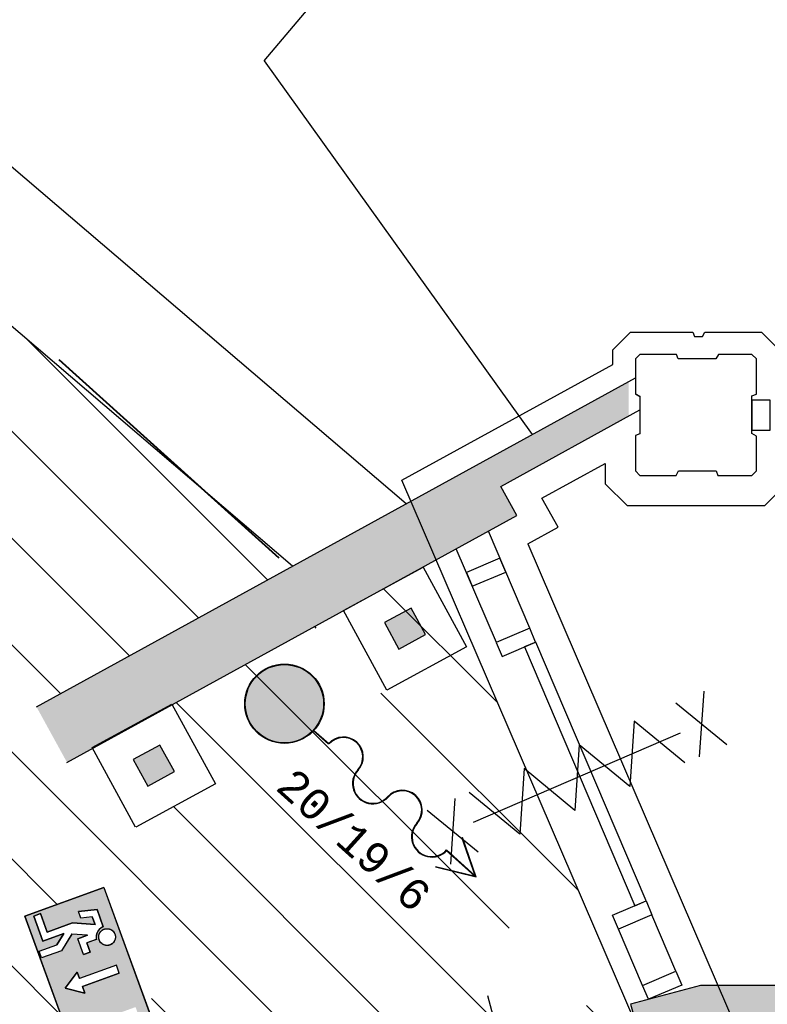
# Model space of a CAD drawing. Extents: x -1826 to 147704, y -44576 to 60962.
# Tile 42 of 75: x 128056 to 130526, y -7414 to -4158. Entities that reach past the tile are written whole.
import ezdxf
from ezdxf.enums import TextEntityAlignment as Align

# ---------------------------------------------------------------- set-up
doc = ezdxf.new("R2010")
doc.units = 0
doc.header["$MEASUREMENT"] = 0
for name, color, linetype in [('AA$1A---_ARCEER', 252, 'CONTINUOUS'), ('AL00---_BRANDBEVEILIGING', 252, 'CONTINUOUS'), ('AL22----_BINNENWAND', 252, 'CONTINUOUS'), ('AL32----_BINNENKOZIJN', 252, 'CONTINUOUS'), ('Betonpalen', 252, 'CONTINUOUS'), ('Brandweer', 252, 'CONTINUOUS'), ('OMPARTIMENTERING', 252, 'CONTINUOUS')]:
    doc.layers.add(name, color=color, linetype=linetype)
doc.styles.add('MONOTXT', font='MONOTXT')

msp = doc.modelspace()

# ---------------------------------------------------------------- hatches: boundary and pattern name
at = {"layer": 'AA$1A---_ARCEER'}
h = msp.add_hatch(color=256, dxfattribs=at)
h.paths.add_polyline_path([(129697.8, -5796.1), (129644.7, -5700.1), (130067.8, -5467.1), (130067.8, -5353), (128110.8, -6428.6), (128211.8, -6612.6)])
h.paths.add_polyline_path([(129137.4, -2982.4), (129089.9, -2931), (128205, -3750.9), (128038.1, -3590.7), (126804.8, -4731.5), (127008.6, -4951.7)])
msp.add_hatch(color=256, dxfattribs=at).paths.add_polyline_path([(132089.6, -13662.7), (132089.6, -13838.7), (131713.6, -14215.2), (131627.6, -14184.2), (131593.6, -14278.2), (131800.6, -14353.2), (131834.6, -14259.2), (131817.3, -14253), (132189.6, -13880.2), (132189.6, -7349.7), (130304.6, -7349.7), (130074.3, -7412), (130100.6, -7508.7), (130268.9, -7463.2), (130318.3, -7449.7), (131989.6, -7449.7), (131989.6, -7714.7), (131989.6, -9349.7), (131990.1, -9349.7), (131990.1, -9449.7), (131989.6, -9449.7), (131989.6, -12649.7), (131990.1, -12649.7), (131990.1, -12749.7), (131989.6, -12749.7), (131989.6, -13662.7)])
at = {"layer": 'AL00---_BRANDBEVEILIGING'}
for points in [[(129309.2, -6239.1), (129397.1, -6191.3), (129349.3, -6103.5), (129261.4, -6151.3)], [(128479.3, -6692.1), (128567.1, -6644.3), (128519.3, -6556.5), (128431.5, -6604.3)]]:
    msp.add_hatch(color=256, dxfattribs=at).paths.add_polyline_path(points)
at = {"layer": 'Brandweer'}
msp.add_hatch(color=256, dxfattribs=at).paths.add_polyline_path([(128930.8, -6290.5, 1), (128930.8, -6549.4, 1)])
h = msp.add_hatch(color=256, dxfattribs=at)
h.paths.add_polyline_path([(128334.4, -7027.7), (128073.7, -7122.5), (128263.5, -7644), (128524.2, -7549.1)])
h.paths.add_polyline_path([(128438.9, -7422.7), (128476.8, -7527), (128285.6, -7596.5), (128247.7, -7492.3)], flags=16)
h.paths.add_polyline_path([(128263.4, -7354.6), (128271.3, -7376.3), (128206.5, -7360.6), (128246, -7306.8), (128253.9, -7328.5), (128375.6, -7284.3), (128385, -7310.3)], flags=16)
h.paths.add_polyline_path([(128289.1, -7241), (128267.3, -7248.9), (128248.4, -7196.8), (128279.9, -7185.3), (128228.4, -7181.3), (128193.9, -7236.3), (128128.7, -7260), (128120.8, -7238.3), (128178.5, -7217.3), (128202.5, -7179), (128133, -7204.3), (128103, -7121.7), (128124.7, -7113.8), (128146.8, -7174.7), (128230.3, -7144.3), (128305.2, -7150.1), (128296, -7124.8), (128258.1, -7128.8), (128249.9, -7106.4), (128311.6, -7100), (128332.4, -7157.3), (128326.5, -7160), (128326.2, -7160.2), (128318.4, -7166.6), (128318, -7166.9), (128314.3, -7171.8), (128314, -7172.3), (128311.8, -7176.5), (128311.7, -7176.8), (128309.5, -7183.7), (128309.3, -7184.4), (128308.7, -7190.6), (128308.7, -7192.2), (128309, -7195.6), (128309.1, -7197.2), (128309.2, -7197.5), (128309.3, -7197.9), (128309.4, -7198.3), (128309.4, -7198.7), (128309.5, -7199.1), (128278, -7210.6)], flags=16)
h.paths.add_polyline_path([(128341.5, -7218.8), (128340.5, -7218.6), (128339.9, -7218.6), (128340.2, -7218.6), (128337.5, -7218), (128334.9, -7217.2), (128332.5, -7216.1), (128330, -7214.7), (128327.8, -7213.2), (128327.2, -7212.6), (128326.9, -7212.5), (128327.1, -7212.6), (128327, -7212.5), (128325.7, -7211.4), (128323.8, -7209.4), (128323.7, -7209.3), (128322.1, -7207.3), (128320.7, -7205), (128319.4, -7202.6), (128318.3, -7199.7), (128318.2, -7199.3), (128317.7, -7197.4), (128317.2, -7194.7), (128317.1, -7193.4), (128317.1, -7193.2), (128317, -7190.7), (128317.1, -7188.9), (128317.1, -7188.3), (128317.6, -7185.3), (128318.3, -7182.7), (128318.8, -7181.4), (128318.9, -7181.1), (128319.9, -7178.9), (128321.2, -7176.5), (128322.8, -7174.2), (128323.7, -7173.2), (128323.8, -7173), (128325.5, -7171.2), (128326.2, -7170.6), (128326.6, -7170.2), (128326.5, -7170.3), (128328.6, -7168.6), (128329.7, -7167.9), (128330, -7167.7), (128332.2, -7166.4), (128334.7, -7165.3), (128336.5, -7164.7), (128337, -7164.5), (128339.9, -7163.9), (128342.6, -7163.5), (128343.9, -7163.5), (128344.1, -7163.4), (128346.7, -7163.5), (128349.3, -7163.8), (128352, -7164.4), (128354.6, -7165.2), (128357.1, -7166.3), (128359.5, -7167.6), (128361.7, -7169.2), (128363.8, -7171), (128364.6, -7171.8), (128364.9, -7172), (128366.6, -7174), (128368.2, -7176.4), (128368.3, -7176.5), (128369.5, -7178.6), (128370.6, -7181.1), (128371.5, -7183.7), (128372.1, -7186.3), (128372.5, -7189.1), (128372.5, -7189.4), (128372.5, -7191.7), (128372.3, -7194.5), (128372.1, -7196.1), (128371.9, -7196.9), (128371.2, -7199.8), (128370.1, -7202.6), (128370.2, -7202.4), (128369.9, -7202.9), (128369.6, -7203.5), (128368.3, -7205.9), (128366.8, -7208.2), (128365.7, -7209.3), (128365.6, -7209.5), (128364, -7211.2), (128362, -7213), (128359.8, -7214.6), (128357.4, -7215.9), (128354.9, -7217), (128353.6, -7217.5), (128353.3, -7217.6), (128351, -7218.3), (128350.1, -7218.4), (128349.7, -7218.5), (128350, -7218.4), (128349.9, -7218.5), (128348.3, -7218.7), (128345.6, -7219), (128344.3, -7218.9), (128344, -7219)], flags=16)
at = {"layer": 'OMPARTIMENTERING'}
h = msp.add_hatch(dxfattribs=at)
h.set_pattern_fill('ANSI31', color=256, scale=2000, angle=-90, style=0)
h.set_pattern_definition([(315, (85188.27, 172733.54), (176.7767, 176.7767), [])])
h.paths.add_polyline_path([(117433.2, -10475.5), (117140.8, -10543.4, -0.03024), (117379.2, -11937), (117329.2, -11942.5), (117342.2, -12061.5), (117391.8, -12057, -0.030216), (117445.9, -13468.6), (117745.5, -13475.4, -0.089822), (116890.2, -17666), (115915.2, -17276, 0.006367), (116015.4, -17015.9), (114290.8, -16325.9), (114290.8, -16466), (114290, -16466), (114290, -16939), (114337.8, -16845.6), (114387.3, -16942.3), (114290, -16942.3), (114289.9, -17802.3), (114337.8, -17708.7), (114387.3, -17805.5), (114289.9, -17805.5), (114289.8, -18717), (114337.8, -18623.3), (114387.3, -18720.1), (114289.8, -18720.1), (114289.8, -19555.4), (114337.8, -19461.5), (114387.3, -19558.2), (114289.8, -19558.2), (114289.7, -20818.6), (114503.5, -20818.6), (114503.5, -21118.6), (114289.7, -21118.6), (114289.6, -21200.5), (114997.2, -21200.5), (116505.2, -21200.5), (116565.2, -21200.5), (117524.4, -21200.5), (117584.2, -21200.5), (117679.1, -21268.9), (117679.6, -21268.7), (117698.4, -21325.5), (117984.5, -22189.7), (118003.2, -22246.4), (118279.3, -23080.4), (118279.6, -23080.3), (118298.4, -23137.1), (118298.4, -23137.1), (118595.8, -24036.2), (118614.6, -24093), (118884.9, -24910), (118884.7, -24910.1), (118903.5, -24966.8), (118903.6, -24966.8), (118903.5, -24966.4), (118903.4, -24966.5), (118903.4, -24966.5), (118903.5, -24966.4), (118903.6, -24966.8), (118903.5, -24966.8), (119201.3, -25865.4), (119220.1, -25922.1), (119503.3, -26777), (119524.2, -26840), (119532.9, -26866), (119690.3, -26866), (119690.3, -27001.1), (119696.2, -27016.5), (119738.2, -27000.5), (120204.1, -26819.2), (120185.3, -26771.3), (119909.1, -26878.7), (119807.6, -26617.8), (120329.5, -26414.8), (120431, -26675.7), (120185.3, -26771.3), (120204.1, -26819.2), (120670.2, -26638), (120712.2, -26621.5), (120730.1, -26668.1), (120734.2, -26666.5), (120741.2, -26685), (120816.5, -26655.8, 0.004141), (120824.8, -26677.4), (120842.9, -26717.9), (120895.2, -26694.5), (120894.6, -26693, -0.131052), (120777.7, -25980.9), (120735.2, -25977), (120753.2, -25852.5), (120794.9, -25860.4, -0.114227), (121048, -25281.8), (121014.2, -25256.5), (121093.2, -25159), (121125, -25187.3, -0.014671), (121181.4, -25127.5, -0.131407), (121807.6, -24765.7, -0.06576), (122171.2, -24717.7, -0.0254), (122313.2, -24724.9), (122318.2, -24682.5), (122442.3, -24700.5), (122434.2, -24742.6, -0.109208), (122989.4, -24981.6), (123014.2, -24947), (123113.2, -25025), (123085.3, -25057.3, -0.131256), (123492.4, -25654.4), (123533.7, -25640.3), (123502.2, -25558), (123531, -25547.3), (123567.2, -25639.5), (123618.2, -25619.5), (123589.5, -25544.8), (123589.2, -25545), (123575.2, -25507.5), (123668.2, -25471.5), (124143.2, -25286.5), (124236.2, -25250), (124290.9, -25228.9), (124028.5, -24435.5), (123871.1, -23031.2), (123410.8, -23162.5), (122008.6, -18925.4), (122302.2, -18860.4), (122463.8, -19348.7), (123802.7, -19088.4), (123525.6, -18459.4), (123800.2, -18338.5), (124001.6, -18793.5), (125755.7, -18276.8), (125222.3, -17549.9), (125464.2, -17372.5), (125758.5, -17773.5), (127393, -16870.9), (126711.4, -16273.6), (126909.2, -16048), (127283.3, -16375.8), (127748.1, -15966), (119790.2, -15966), (119790.2, -7566), (128261.2, -7566), (128075.6, -7129.7), (128332.5, -7020.5), (128551.7, -7535.9), (128290.2, -7647.1), (128290.2, -7794.6), (128667.7, -7794.6), (129208.1, -7648.2), (129208.1, -7648.2), (129266, -7632.5), (129972.8, -7441.4), (129972.8, -7417), (129672.8, -7417), (129672.8, -7117), (129936.4, -7117), (129431.8, -5943.8), (129070.7, -6142.2, -0.126272), (129143.9, -6123.4, -1), (129143.9, -6427.4, -0.77577), (129070.7, -6142.2), (128560.3, -6422.7), (128702.8, -6684.3), (128439.3, -6827.7), (128297.4, -6567.1), (128212.4, -6613.8), (128111.4, -6429.8), (128957.7, -5964.7), (127376.1, -4613.5), (127009.2, -4953), (126805.4, -4732.7), (127474.9, -4113.5), (125789.6, -3275.5), (125516.2, -3694), (125265, -3529.9), (125764.6, -2765.3), (123926, -2360.7), (123762.2, -2833), (123478.7, -2734.7), (123778.2, -1871.3), (121895.8, -1924.6), (121851.2, -2422.5), (121552.4, -2395.8), (121633.5, -1486.2), (119820.6, -1994.1), (119898.2, -2488), (119601.8, -2534.5), (119460.5, -1635.4), (117017.7, -2914.3), (117191.5, -3440.2), (116930.8, -3588), (116395.9, -1970.5), (116775, -1845.2), (115203.4, 2901.4), (114824.1, 2775.8), (114569.6, 3544.1), (114570.3, 3544.4), (114551.5, 3601), (114428.5, 3971.3), (114475.8, 3987), (114570.6, 4018.5), (114201.1, 5134), (114148.3, 5134), (114143.3, 5149), (114032.8, 5149), (114024.8, 5134), (113890.8, 5134), (113890.8, 5234), (112890.7, 5234), (112890.7, 5334), (109490.7, 5334), (109490.7, 5234), (108690.7, 5234), (108690.7, 4484), (108710.7, 4484), (108710.7, 4404), (108690.7, 4404), (108690.7, 2674), (108710.7, 2674), (108710.7, 2594), (108690.7, 2594), (108690.7, 864), (108710.7, 864), (108710.7, 784), (108690.7, 784), (108690.7, 119), (108756.8, 119), (108764.8, 134), (108890.8, 134), (108890.8, 2), (108875.8, -3), (108875.8, -128), (108890.8, -136), (108890.8, -266), (108762.8, -266), (108757.8, -251), (108690.7, -251), (108690.7, -915.6), (108710.7, -915.6), (108710.7, -995.6), (108690.7, -995.6), (108690.7, -2725.7), (108710.7, -2725.7), (108710.7, -2805.7), (108690.7, -2805.7), (108690.7, -4535.9), (108710.7, -4535.9), (108710.7, -4615.9), (108690.7, -4615.9), (108690.7, -5281), (108756.8, -5281), (108764.8, -5266), (108890.8, -5266), (108890.8, -5415.5), (112413.3, -5415.5), (112413.3, -5515.5), (113540.7, -5515.5, 0.006443), (113339.9, -5317.2), (114054, -4574.7), (113975.5, -4574.7), (113975.5, -4174.7), (114175.5, -4174.7), (114175.5, -4574.7), (114081.7, -4574.7, -0.078612), (116340.2, -7568.6, -0.123967), (116474.8, -7828.9, -0.058844)])

# ---------------------------------------------------------------- linework, layer by layer
at = {"layer": 'AL00---_BRANDBEVEILIGING'}
for points in [[(129269.2, -6374.7), (129125.8, -6111.3), (129389.3, -5967.8), (129532.7, -6231.3), (129269.2, -6374.8)], [(128439.2, -6827.7), (128295.8, -6564.3), (128559.3, -6420.8), (128702.8, -6684.3), (128439.3, -6827.7)]]:
    msp.add_lwpolyline(points, dxfattribs=at)
for points in [[(129309.2, -6239.1), (129397.1, -6191.3), (129349.3, -6103.5), (129261.4, -6151.3)], [(128479.3, -6692.1), (128567.1, -6644.3), (128519.3, -6556.5), (128431.5, -6604.3)]]:
    msp.add_lwpolyline(points, close=True, dxfattribs=at)
at = {"layer": 'AL22----_BINNENWAND'}
for p, q in [((130090.3, -5342.2), (130090.3, -5396)), ((130090.3, -5396), (130105.3, -5404)), ((130105.3, -5404), (130105.3, -5448.1))]:
    msp.add_line(p, q, dxfattribs=at)
for points in [[(128863.6, -4294.8), (129789, -3198.4)], [(128863.6, -4294.8), (129749.1, -5529.8)], [(129332.4, -5758.8), (127671.9, -4340.1)], [(128957.7, -5964.7), (127376.2, -4613.6)], [(128111.4, -6429.8), (130090.3, -5342.2)], [(129645.4, -5701.3), (130105.3, -5448.1)], [(129698.4, -5797.3), (129645.1, -5701.1)], [(128212.4, -6613.8), (129698.4, -5797.3)], [(132190.2, -7351), (130305.2, -7351), (130074.2, -7413.5)], [(130074.2, -7413.5), (130101.2, -7510)]]:
    msp.add_lwpolyline(points, dxfattribs=at)
at = {"layer": 'AL32----_BINNENKOZIJN'}
for points in [[(130475.3, -5515.8), (130535, -5515.8), (130535, -5416), (130475.3, -5416)], [(129532.2, -5985.5), (129551.2, -6031.5), (129662.2, -5984.5), (129642.2, -5938.5)], [(129630.2, -6217.5), (129650.2, -6263.5), (129760.2, -6216.5), (129741.2, -6170.5)], [(129724.2, -6232), (130088.2, -7088), (130125.2, -7072), (129761.2, -6216.5)], [(130034.2, -7165), (130014.2, -7119), (130125.2, -7072), (130144.2, -7118)], [(130133.2, -7397), (130113.2, -7351), (130224.2, -7304), (130243.2, -7350)]]:
    msp.add_lwpolyline(points, close=True, dxfattribs=at)
for points in [[(129741.2, -6170.5), (129604.6, -5848.9)], [(129631.2, -6217.5), (129497.9, -5907.5)], [(130224.2, -7304), (130144.2, -7118)], [(130113.2, -7351), (130034.2, -7165)], [(129706.2, -7772), (129654.2, -7579), (129602.2, -7386)]]:
    msp.add_lwpolyline(points, dxfattribs=at)
at = {"layer": 'Betonpalen'}
msp.add_lwpolyline([(130105.3, -5264.9), (130090.3, -5279.9), (130090.3, -5394.9), (130105.3, -5402.9), (130105.3, -5527.9), (130090.3, -5532.9), (130090.3, -5649.9), (130105.3, -5664.9), (130224.3, -5664.9), (130232.3, -5649.9), (130357.3, -5649.9), (130362.3, -5664.9), (130475.3, -5664.9), (130490.3, -5649.9), (130490.3, -5534.9), (130475.3, -5526.9), (130475.3, -5401.9), (130490.3, -5396.9), (130490.3, -5279.9), (130475.3, -5264.9), (130364.3, -5264.9), (130356.3, -5279.9), (130231.3, -5279.9), (130226.3, -5264.9), (130105.3, -5264.9)], dxfattribs=at)
at = {"layer": 'Brandweer'}
for p, q in [((128185.3, -5283), (128911.8, -5938.5)), ((128186.5, -5281.7), (128913, -5937.3)), ((129027.1, -6509.1), (129075.8, -6553)), ((129028.2, -6507.8), (129076.9, -6551.8)), ((129561.9, -6990.5), (129516.9, -6862.4)), ((129564.5, -6992.9), (129518.5, -6861.9)), ((129465.4, -6904.6), (129560.1, -6990.1)), ((129466.5, -6903.3), (129561.3, -6988.8)), ((129564.5, -6992.9), (129429.5, -6960.6)), ((129561.9, -6990.5), (129429.9, -6958.9)), ((128334.4, -7027.7, 2600), (128073.7, -7122.5, 2600)), ((128334.4, -7027.7, 2600), (128524.2, -7549.1, 2600)), ((128073.7, -7122.5, 2600), (128263.5, -7644, 2600)), ((128124.7, -7113.8, 2600), (128103, -7121.7, 2600)), ((128103, -7121.7, 2600), (128133, -7204.3, 2600)), ((128146.8, -7174.7, 2600), (128124.7, -7113.8, 2600)), ((128311.6, -7100, 2600), (128249.9, -7106.4, 2600)), ((128258.1, -7128.8, 2600), (128249.9, -7106.4, 2600)), ((128296, -7124.8, 2600), (128258.1, -7128.8, 2600)), ((128296, -7124.8, 2600), (128305.2, -7150.1, 2600)), ((128332.4, -7157.3, 2600), (128311.6, -7100, 2600)), ((128230.3, -7144.3, 2600), (128146.8, -7174.7, 2600)), ((128305.2, -7150.1, 2600), (128230.3, -7144.3, 2600)), ((128133, -7204.3, 2600), (128202.5, -7179, 2600)), ((128202.5, -7179, 2600), (128178.5, -7217.3, 2600)), ((128228.5, -7181.1, 2600), (128193.9, -7236.3, 2600)), ((128279.9, -7185.3, 2600), (128228.4, -7181.3, 2600)), ((128279.9, -7185.3, 2600), (128248.4, -7196.8, 2600)), ((128120.8, -7238.3, 2600), (128178.5, -7217.3, 2600)), ((128267.3, -7248.9, 2600), (128248.4, -7196.8, 2600)), ((128309.5, -7199.1, 2600), (128278, -7210.6, 2600)), ((128289.1, -7241, 2600), (128278, -7210.6, 2600)), ((128128.7, -7260, 2600), (128120.8, -7238.3, 2600)), ((128193.9, -7236.3, 2600), (128128.7, -7260, 2600)), ((128267.3, -7248.9, 2600), (128289.1, -7241, 2600)), ((128375.6, -7284.3, 2600), (128253.9, -7328.5, 2600)), ((128206.5, -7360.6, 2600), (128246, -7306.8, 2600)), ((128246, -7306.8, 2600), (128253.9, -7328.5, 2600)), ((128385, -7310.3, 2600), (128263.4, -7354.6, 2600)), ((128263.4, -7354.6, 2600), (128271.3, -7376.3, 2600)), ((128271.3, -7376.3, 2600), (128206.5, -7360.6, 2600))]:
    msp.add_line(p, q, dxfattribs=at)
for points in [[(130315.7, -6377.8), (130300.8, -6595.1)], [(130392.5, -6555.4), (130223.9, -6417.5)], [(130253.9, -6615.4), (130086.3, -6477), (130072.2, -6694), (129904.5, -6555.6), (129890.5, -6772.6), (129722.8, -6634.2), (129708.7, -6851.1), (129541.1, -6712.8)], [(129555.6, -6811.9), (130239.4, -6516.2)], [(129555.6, -6811.9), (130239.4, -6516.2)], [(129494.2, -6733), (129479.3, -6950.4)], [(129571.1, -6910.7), (129402.5, -6772.7)]]:
    msp.add_lwpolyline(points, dxfattribs=at)
at = {"layer": 'Brandweer', "elevation": 2600}
for points in [[(128073.7, -7122.5), (128334.4, -7027.7), (128524.2, -7549.1), (128263.5, -7644), (128073.7, -7122.5)], [(128103, -7121.7), (128124.7, -7113.8), (128146.8, -7174.7), (128230.3, -7144.3), (128305.2, -7150.1), (128296, -7124.8), (128258.1, -7128.8), (128249.9, -7106.4), (128311.6, -7100), (128332.4, -7157.3), (128327.1, -7159.7), (128324.9, -7161), (128322.8, -7162.6), (128320.5, -7164.4), (128317.8, -7167.2), (128315.8, -7169.6), (128314.5, -7171.5), (128313, -7174.1), (128311.8, -7176.4), (128310.5, -7179.9), (128309.6, -7183.2), (128308.9, -7186.6), (128308.7, -7189.8), (128308.8, -7194.2), (128309.1, -7197.2), (128309.2, -7199.2), (128278, -7210.6), (128289.1, -7241), (128267.3, -7248.9), (128248.4, -7196.8), (128279.9, -7185.3), (128228.4, -7181.3), (128193.9, -7236.3), (128128.7, -7260), (128120.8, -7238.3), (128178.5, -7217.3), (128202.5, -7179), (128133, -7204.3), (128103, -7121.7)], [(128332.4, -7157.3), (128332, -7157.4), (128331.6, -7157.6), (128331.3, -7157.7), (128330.9, -7157.9), (128330.5, -7158), (128330.1, -7158.2), (128329.8, -7158.3), (128329.4, -7158.5), (128329, -7158.7), (128328.7, -7158.9), (128328.3, -7159.1), (128327.9, -7159.2), (128327.6, -7159.4), (128327.2, -7159.6), (128326.9, -7159.8), (128326.5, -7160), (128326.2, -7160.2), (128325.8, -7160.4), (128325.5, -7160.7), (128325.1, -7160.9), (128324.8, -7161.1), (128324.5, -7161.3), (128324.1, -7161.6), (128323.8, -7161.8), (128323.5, -7162), (128323.1, -7162.3), (128322.8, -7162.5), (128322.5, -7162.8), (128322.2, -7163), (128321.9, -7163.3), (128321.5, -7163.5), (128321.2, -7163.8), (128320.9, -7164.1), (128320.6, -7164.3), (128320.3, -7164.6), (128320, -7164.9), (128319.7, -7165.2), (128319.4, -7165.5), (128319.1, -7165.7), (128318.9, -7166), (128318.6, -7166.3), (128318.3, -7166.6), (128318, -7166.9), (128317.8, -7167.2), (128317.5, -7167.5), (128317.2, -7167.8), (128317, -7168.2), (128316.7, -7168.5), (128316.4, -7168.8), (128316.2, -7169.1), (128315.9, -7169.4), (128315.7, -7169.8), (128315.5, -7170.1), (128315.2, -7170.4), (128315, -7170.8), (128314.8, -7171.1), (128314.5, -7171.4), (128314.3, -7171.8), (128314.1, -7172.1), (128313.9, -7172.5), (128313.7, -7172.8), (128313.5, -7173.2), (128313.3, -7173.5), (128313.1, -7173.9), (128312.9, -7174.2), (128312.7, -7174.6), (128312.5, -7174.9), (128312.3, -7175.3), (128312.2, -7175.7), (128312, -7176), (128311.8, -7176.4), (128311.6, -7176.8), (128311.5, -7177.2), (128311.3, -7177.5), (128311.2, -7177.9), (128311, -7178.3), (128310.9, -7178.7), (128310.7, -7179.1), (128310.6, -7179.4), (128310.5, -7179.8), (128310.4, -7180.2), (128310.2, -7180.6), (128310.1, -7181), (128310, -7181.4), (128309.9, -7181.8), (128309.8, -7182.2), (128309.7, -7182.6), (128309.6, -7183), (128309.5, -7183.4), (128309.4, -7183.8), (128309.3, -7184.2), (128309.3, -7184.6), (128309.2, -7185), (128309.1, -7185.4), (128309.1, -7185.8), (128309, -7186.2), (128308.9, -7186.6), (128308.9, -7187), (128308.8, -7187.4), (128308.8, -7187.8), (128308.8, -7188.2), (128308.7, -7188.6), (128308.7, -7189), (128308.7, -7189.4), (128308.7, -7189.8), (128308.7, -7190.2), (128308.7, -7190.6), (128308.6, -7191), (128308.6, -7191.4), (128308.7, -7191.8), (128308.7, -7192.3), (128308.7, -7192.7), (128308.7, -7193.1), (128308.7, -7193.5), (128308.7, -7193.9), (128308.8, -7194.3), (128308.8, -7194.7), (128308.9, -7195.1), (128308.9, -7195.5), (128309, -7195.9), (128309, -7196.3), (128309.1, -7196.7), (128309.1, -7197.1), (128309.2, -7197.5), (128309.3, -7197.9), (128309.4, -7198.3), (128309.4, -7198.7), (128309.5, -7199.1)], [(128369.9, -7202.9), (128369.3, -7204.1), (128368.6, -7205.3), (128367.9, -7206.5), (128367.1, -7207.6), (128366.3, -7208.7), (128365.4, -7209.7), (128364.5, -7210.7), (128363.5, -7211.7), (128362.5, -7212.6), (128361.4, -7213.4), (128360.3, -7214.2), (128359.2, -7214.9), (128358, -7215.6), (128356.8, -7216.2), (128355.5, -7216.8), (128354.2, -7217.3), (128353, -7217.7), (128351.6, -7218.1), (128350.3, -7218.4), (128349, -7218.6), (128347.6, -7218.8), (128346.3, -7218.9), (128344.9, -7218.9), (128343.6, -7218.9), (128342.2, -7218.8), (128340.8, -7218.7), (128339.5, -7218.4), (128338.2, -7218.1), (128336.9, -7217.8), (128335.6, -7217.4), (128334.3, -7216.9), (128333, -7216.3), (128331.8, -7215.7), (128330.6, -7215.1), (128329.5, -7214.4), (128328.4, -7213.6), (128327.3, -7212.7), (128326.2, -7211.9), (128325.3, -7210.9), (128324.3, -7209.9), (128323.4, -7208.9), (128322.6, -7207.8), (128321.8, -7206.7), (128321, -7205.6), (128320.4, -7204.4), (128319.7, -7203.2), (128319.2, -7202), (128318.7, -7200.7), (128318.3, -7199.4), (128317.9, -7198.1), (128317.6, -7196.8), (128317.3, -7195.4), (128317.2, -7194.1), (128317.1, -7192.7), (128317, -7191.4), (128317, -7190), (128317.1, -7188.6), (128317.3, -7187.3), (128317.5, -7185.9), (128317.8, -7184.6), (128318.2, -7183.3), (128318.6, -7182), (128319.1, -7180.7), (128319.6, -7179.5), (128320.2, -7178.3), (128320.9, -7177.1), (128321.6, -7175.9), (128322.4, -7174.8), (128323.2, -7173.7), (128324.1, -7172.7), (128325, -7171.7), (128326, -7170.7), (128327, -7169.9), (128328.1, -7169), (128329.2, -7168.2), (128330.4, -7167.5), (128331.5, -7166.8), (128332.8, -7166.2), (128334, -7165.6), (128335.3, -7165.1), (128336.6, -7164.7), (128337.9, -7164.3), (128339.2, -7164), (128340.5, -7163.8), (128341.9, -7163.6), (128343.2, -7163.5), (128344.6, -7163.5), (128346, -7163.5), (128347.3, -7163.6), (128348.7, -7163.7), (128350, -7164), (128351.4, -7164.3), (128352.7, -7164.6), (128354, -7165), (128355.2, -7165.5), (128356.5, -7166.1), (128357.7, -7166.7), (128358.9, -7167.3), (128360, -7168), (128361.2, -7168.8), (128362.2, -7169.7), (128363.3, -7170.5), (128364.3, -7171.5), (128365.2, -7172.5), (128366.1, -7173.5), (128367, -7174.6), (128367.7, -7175.7), (128368.5, -7176.8), (128369.2, -7178), (128369.8, -7179.2), (128370.3, -7180.4), (128370.8, -7181.7), (128371.3, -7183), (128371.6, -7184.3), (128371.9, -7185.6), (128372.2, -7187), (128372.4, -7188.3), (128372.5, -7189.7), (128372.5, -7191.1), (128372.5, -7192.4), (128372.4, -7193.8), (128372.2, -7195.1), (128372, -7196.5), (128371.7, -7197.8), (128371.4, -7199.1), (128370.9, -7200.4), (128370.5, -7201.7), (128369.9, -7202.9)], [(128339.2, -7164), (128343.9, -7163.5), (128349.6, -7163.9), (128354.1, -7165.1), (128357.3, -7166.5), (128361.3, -7169), (128364.7, -7171.9), (128368.3, -7176.6), (128371.4, -7183.3), (128372.5, -7189.5), (128372.4, -7193.9), (128372, -7196.3), (128371.3, -7199.3), (128370.3, -7202), (128368.2, -7206), (128365.7, -7209.5), (128362.3, -7212.7), (128357.3, -7215.9), (128353.4, -7217.6), (128350, -7218.5), (128344.2, -7218.9), (128340.4, -7218.6), (128335.3, -7217.3), (128329.8, -7214.6), (128327.1, -7212.6), (128323.6, -7209.2), (128321, -7205.5), (128318.2, -7199.4), (128317.1, -7193.3), (128317.1, -7188.8), (128317.7, -7185.1), (128318.8, -7181.3), (128320.9, -7177), (128323.7, -7173.1), (128326.3, -7170.5), (128329.8, -7167.8), (128332.3, -7166.4), (128336.5, -7164.7), (128339.2, -7164)], [(128385, -7310.3), (128375.6, -7284.3), (128253.9, -7328.5), (128246, -7306.8), (128206.5, -7360.6), (128271.3, -7376.3), (128263.4, -7354.6), (128385, -7310.3)]]:
    msp.add_lwpolyline(points, dxfattribs=at)
msp.add_lwpolyline([(128332.4, -7157.3), (128326.3, -7160.1), (128318.2, -7166.8), (128314.2, -7171.9), (128311.7, -7176.6), (128309.4, -7184), (128308.6, -7191), (128309, -7196.1), (128309.2, -7199.2), (128278, -7210.6), (128289.1, -7241), (128267.3, -7248.9), (128248.4, -7196.8), (128279.9, -7185.3), (128228.4, -7181.3), (128193.9, -7236.3), (128128.7, -7260), (128120.8, -7238.3), (128178.5, -7217.3), (128202.5, -7179), (128133, -7204.3), (128103, -7121.7), (128124.7, -7113.8), (128146.8, -7174.7), (128230.3, -7144.3), (128305.2, -7150.1), (128296, -7124.8), (128258.1, -7128.8), (128249.9, -7106.4), (128311.6, -7100)], close=True, dxfattribs=at)
at = {"layer": 'Brandweer'}
for radius in [131.2, 129.5]:
    msp.add_circle((128930.8, -6419.9), radius, dxfattribs=at)
for centre, radius, start, end in [((129125.6, -6595.7), 65.6, 317.9395, 137.9395), ((129125.6, -6595.7), 63.9, 317.9395, 137.9395), ((129223, -6683.6), 67.3, 137.9395, 317.9395), ((129223, -6683.6), 65.6, 137.9395, 317.9395), ((129320.4, -6771.5), 65.6, 317.9395, 137.9395), ((129320.4, -6771.5), 63.9, 317.9395, 137.9395), ((129417.8, -6859.4), 67.3, 137.9395, 317.9395), ((129417.8, -6859.4), 65.6, 137.9395, 317.9395)]:
    msp.add_arc(centre, radius, start, end, dxfattribs=at)
at = {"layer": 'OMPARTIMENTERING', "ltscale": 800}
for p, q in [((130015.3, -5249.9), (130074.2, -5191)), ((130074.2, -5191), (130280.3, -5191)), ((130280.3, -5191), (130285.3, -5206)), ((130285.3, -5206), (130311.3, -5206)), ((130311.3, -5206), (130319.3, -5191)), ((130319.3, -5191), (130506.3, -5191)), ((130506.3, -5191), (130655.8, -5340.5)), ((130015.3, -5297.9), (130015.3, -5249.9)), ((129318.7, -5680.7), (130015.3, -5297.9)), ((129781.3, -5740.6), (129990.3, -5625.6)), ((129990.3, -5625.6), (129990.3, -5692.4)), ((130134.9, -7578.5), (129318.7, -5680.7)), ((130063.8, -5766), (129990.3, -5692.4)), ((130590.3, -5692.4), (130516.7, -5766)), ((129834.5, -5836.6), (129781.3, -5740.6)), ((130516.7, -5766), (130063.8, -5766)), ((129734.6, -5891.5), (129834.5, -5836.6))]:
    msp.add_line(p, q, dxfattribs=at)
msp.add_lwpolyline([(129734.6, -5891.5), (130434.7, -7519.5), (128942.1, -7923.9), (129242.5, -9251), (130439.2, -9251), (130439.2, -11751), (129179.9, -11751), (128838.4, -13064.9), (130887.4, -13809.3), (130784.7, -14090.7), (130139.8, -13856.7), (129586.8, -15105.4)], dxfattribs=at)

# ---------------------------------------------------------------- texts
at = {"layer": 'Brandweer', "style": 'MONOTXT'}
msp.add_text('20/19/6', height=102.04, rotation=317.9395, dxfattribs=at).set_placement((128931.4, -6663), align=Align.MIDDLE_LEFT)

doc.saveas('drawing.dxf')
